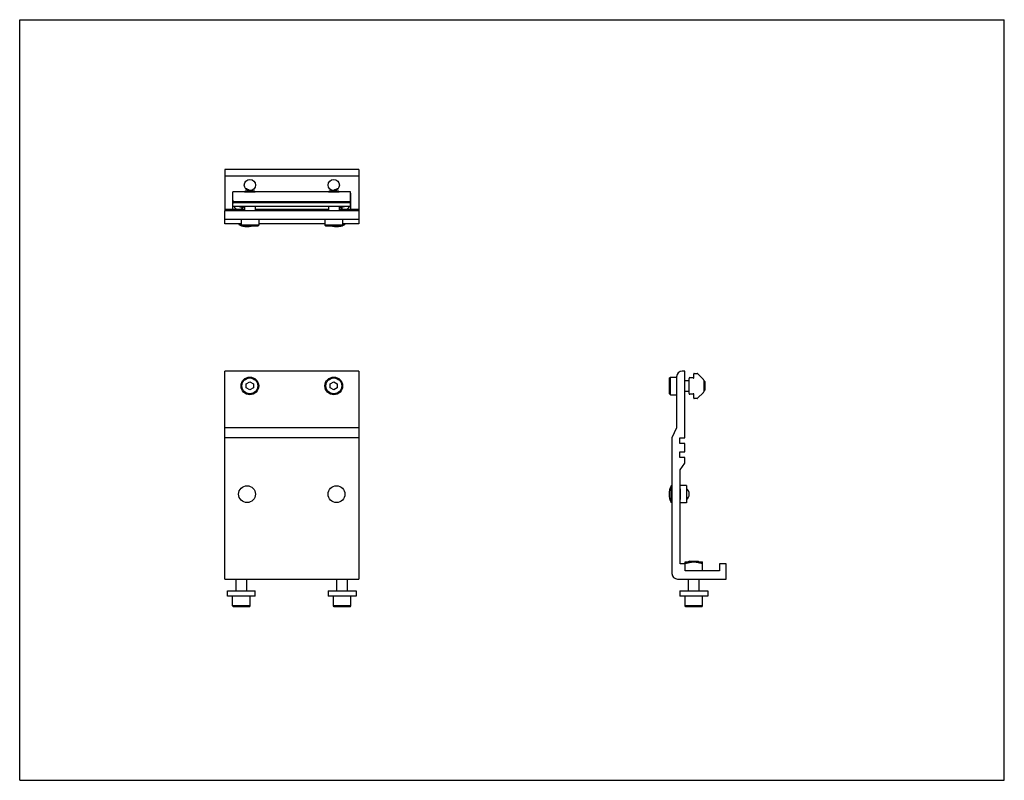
# Model space of a CAD drawing. Header units: inches. Extents: x 0 to 22, y 0 to 17.
import ezdxf

# ---------------------------------------------------------------- set-up
doc = ezdxf.new("R2010")
doc.units = ezdxf.units.IN
doc.header["$LTSCALE"] = 1.21
doc.header["$MEASUREMENT"] = 0
doc.layers.get('0').update_dxf_attribs({"linetype": 'CONTINUOUS'})
for name, color, linetype in [('208426_BL7', 7, 'CONTINUOUS'), ('240831_BL5', 7, 'CONTINUOUS'), ('300150M_300150M_BL9', 7, 'CONTINUOUS'), ('605279P_BL3', 7, 'CONTINUOUS'), ('605279P_BL4', 7, 'CONTINUOUS'), ('914_006_BL10', 7, 'CONTINUOUS'), ('914_006_BL11', 7, 'CONTINUOUS'), ('9206XXM_920620M_BL0', 7, 'CONTINUOUS'), ('9206XXM_920620M_BL1', 7, 'CONTINUOUS'), ('9506XXM_950616M_BL2', 7, 'CONTINUOUS'), ('9506XXM_950616M_BL6', 7, 'CONTINUOUS'), ('990603M_BL12', 7, 'CONTINUOUS'), ('990603M_BL8', 7, 'CONTINUOUS')]:
    doc.layers.add(name, color=color, linetype=linetype)

# ---------------------------------------------------------------- blocks, each defined once
blk = doc.blocks.new('9206XXM_920620M_BL0', base_point=(11.134, 8.349))
at = {"layer": '9206XXM_920620M_BL0', "color": 7, "linetype": 'CONTINUOUS'}
for p, q in [((14.964, 4.901), (14.944, 4.881)), ((14.964, 4.901), (15.161, 4.901)), ((15.161, 4.901), (15.181, 4.881)), ((7.087, 4.233), (7.087, 4.497)), ((7.323, 4.233), (7.323, 4.497)), ((14.944, 4.233), (14.944, 4.497)), ((15.181, 4.233), (15.181, 4.497)), ((7.008, 3.897), (7.008, 4.113)), ((7.402, 3.897), (7.402, 4.113)), ((14.866, 3.897), (14.866, 4.113)), ((15.259, 3.897), (15.259, 4.113)), ((7.402, 3.897), (7.008, 3.897)), ((7.028, 3.877), (7.008, 3.897)), ((7.382, 3.877), (7.028, 3.877)), ((7.382, 3.877), (7.402, 3.897)), ((15.259, 3.897), (14.866, 3.897)), ((14.885, 3.877), (14.866, 3.897)), ((15.24, 3.877), (14.885, 3.877)), ((15.24, 3.877), (15.259, 3.897))]:
    blk.add_line(p, q, dxfattribs=at)
blk.add_arc((7.205, 12.929), 0.118, 245.0682, 294.9562, dxfattribs=at)
blk = doc.blocks.new('9206XXM_920620M_BL1', base_point=(4.955, 8.349))
at = {"layer": '9206XXM_920620M_BL1', "color": 7, "linetype": 'CONTINUOUS'}
for p, q in [((4.837, 4.233), (4.837, 4.497)), ((5.073, 4.233), (5.073, 4.497)), ((4.758, 3.897), (4.758, 4.113)), ((5.152, 3.897), (5.152, 4.113)), ((5.152, 3.897), (4.758, 3.897)), ((4.778, 3.877), (4.758, 3.897)), ((5.132, 3.877), (4.778, 3.877)), ((5.132, 3.877), (5.152, 3.897))]:
    blk.add_line(p, q, dxfattribs=at)
blk.add_arc((4.955, 12.929), 0.118, 245.0644, 294.9503, dxfattribs=at)
blk = doc.blocks.new('9506XXM_950616M_BL2', base_point=(5.143, 10.896))
at = {"layer": '9506XXM_950616M_BL2', "color": 7, "linetype": 'CONTINUOUS'}
for p, q in [((5.044, 13.173), (5.025, 13.154)), ((5.025, 13.154), (5.025, 13.15)), ((5.025, 13.154), (5.261, 13.154)), ((5.044, 13.173), (5.241, 13.173)), ((5.241, 13.173), (5.261, 13.154)), ((5.261, 13.154), (5.261, 13.15)), ((5.025, 12.822), (5.025, 12.731)), ((5.261, 12.822), (5.261, 12.731)), ((4.946, 12.544), (4.946, 12.406)), ((5.34, 12.544), (5.34, 12.406)), ((4.946, 12.406), (4.966, 12.386)), ((5.34, 12.406), (4.946, 12.406)), ((5.32, 12.386), (4.966, 12.386)), ((5.34, 12.406), (5.32, 12.386)), ((5.064, 8.861), (5.143, 8.906)), ((5.064, 8.77), (5.064, 8.861)), ((5.143, 8.906), (5.221, 8.861)), ((5.221, 8.861), (5.221, 8.77)), ((5.143, 8.724), (5.064, 8.77)), ((5.221, 8.77), (5.143, 8.724))]:
    blk.add_line(p, q, dxfattribs=at)
for radius in [0.197, 0.177]:
    blk.add_circle((5.143, 8.815), radius, dxfattribs=at)
blk = doc.blocks.new('605279P_BL3', base_point=(11.134, 8.669))
at = {"layer": '605279P_BL3', "color": 7, "linetype": 'CONTINUOUS'}
for p, q in [((6.895, 4.233), (7.515, 4.233)), ((6.895, 4.233), (6.895, 4.113)), ((7.515, 4.233), (7.515, 4.113)), ((14.753, 4.233), (15.373, 4.233)), ((14.753, 4.233), (14.753, 4.113)), ((15.373, 4.233), (15.373, 4.113)), ((7.515, 4.113), (6.895, 4.113)), ((15.373, 4.113), (14.753, 4.113))]:
    blk.add_line(p, q, dxfattribs=at)
blk.add_arc((7.205, 12.929), 0.31, 107.0227, 126.1023, dxfattribs=at)
blk = doc.blocks.new('605279P_BL4', base_point=(4.955, 8.676))
at = {"layer": '605279P_BL4', "color": 7, "linetype": 'CONTINUOUS'}
for p, q in [((4.645, 4.233), (5.265, 4.233)), ((4.645, 4.113), (4.645, 4.233)), ((5.265, 4.113), (5.265, 4.233)), ((5.265, 4.113), (4.645, 4.113))]:
    blk.add_line(p, q, dxfattribs=at)
blk.add_arc((4.955, 12.929), 0.31, 53.8754, 73.0322, dxfattribs=at)
blk = doc.blocks.new('240831_BL5', base_point=(10.181, 9.073))
at = {"layer": '240831_BL5', "color": 7, "linetype": 'CONTINUOUS'}
for p, q in [((4.58, 13.649), (4.58, 12.762)), ((7.58, 13.649), (4.58, 13.649)), ((7.58, 13.649), (7.58, 12.762)), ((7.58, 13.501), (4.58, 13.501)), ((4.58, 12.44), (4.58, 12.731)), ((7.58, 12.731), (4.58, 12.731)), ((4.58, 12.544), (7.58, 12.544)), ((7.58, 12.731), (7.58, 12.44)), ((4.946, 12.44), (4.58, 12.44)), ((6.821, 12.44), (5.34, 12.44)), ((7.58, 12.44), (7.215, 12.44)), ((4.58, 4.497), (4.58, 9.145)), ((7.58, 9.145), (4.58, 9.145)), ((7.58, 9.145), (7.58, 4.497)), ((14.678, 9.02), (14.678, 7.875)), ((14.865, 9.145), (14.803, 9.145)), ((14.865, 7.652), (14.865, 9.145)), ((7.58, 7.875), (4.58, 7.875)), ((14.678, 7.875), (14.574, 7.652)), ((7.58, 7.652), (4.58, 7.652)), ((14.574, 7.652), (14.574, 4.622)), ((14.75, 7.527), (14.75, 7.652)), ((14.75, 7.652), (14.865, 7.652)), ((14.865, 7.527), (14.75, 7.527)), ((14.865, 7.34), (14.865, 7.527)), ((14.75, 7.215), (14.75, 7.34)), ((14.75, 7.34), (14.865, 7.34)), ((14.865, 7.215), (14.75, 7.215)), ((14.761, 6.942), (14.865, 7.09)), ((14.865, 7.09), (14.865, 7.215)), ((14.761, 4.84), (14.761, 6.942)), ((14.866, 4.84), (14.761, 4.84)), ((14.866, 4.684), (14.866, 4.84)), ((15.783, 4.84), (15.635, 4.84)), ((15.635, 4.84), (15.635, 4.684)), ((15.783, 4.497), (15.783, 4.84)), ((15.635, 4.684), (14.866, 4.684)), ((4.58, 4.497), (7.58, 4.497)), ((14.699, 4.497), (15.783, 4.497))]:
    blk.add_line(p, q, dxfattribs=at)
for centre in [(5.143, 13.304), (7.018, 13.304)]:
    blk.add_circle(centre, 0.125, dxfattribs=at)
for centre, start, end in [((14.803, 9.02), 90, 180), ((14.699, 4.622), 180, 270)]:
    blk.add_arc(centre, 0.125, start, end, dxfattribs=at)
blk = doc.blocks.new('9506XXM_950616M_BL6', base_point=(11.064, 10.896))
at = {"layer": '9506XXM_950616M_BL6', "color": 7, "linetype": 'CONTINUOUS'}
for p, q in [((6.919, 13.173), (6.9, 13.154)), ((6.9, 13.154), (7.136, 13.154)), ((6.9, 13.154), (6.9, 13.15)), ((6.919, 13.173), (7.116, 13.173)), ((7.116, 13.173), (7.136, 13.154)), ((7.136, 13.154), (7.136, 13.15)), ((6.9, 12.822), (6.9, 12.731)), ((7.136, 12.822), (7.136, 12.731)), ((6.821, 12.544), (6.821, 12.406)), ((7.215, 12.544), (7.215, 12.406)), ((7.215, 12.406), (6.821, 12.406)), ((6.821, 12.406), (6.841, 12.386)), ((7.195, 12.386), (6.841, 12.386)), ((7.215, 12.406), (7.195, 12.386)), ((6.939, 8.861), (7.018, 8.906)), ((6.939, 8.77), (6.939, 8.861)), ((7.018, 8.906), (7.096, 8.861)), ((7.096, 8.861), (7.096, 8.77)), ((14.52, 8.992), (14.54, 9.012)), ((14.52, 8.638), (14.52, 8.992)), ((14.54, 8.618), (14.54, 9.012)), ((14.54, 9.012), (14.678, 9.012)), ((14.865, 8.933), (14.956, 8.933)), ((15.284, 8.933), (15.288, 8.933)), ((15.288, 8.933), (15.288, 8.697)), ((15.307, 8.914), (15.288, 8.933)), ((15.307, 8.914), (15.307, 8.717)), ((7.018, 8.724), (6.939, 8.77)), ((7.096, 8.77), (7.018, 8.724)), ((14.52, 8.638), (14.54, 8.618)), ((14.54, 8.618), (14.678, 8.618)), ((14.865, 8.697), (14.956, 8.697)), ((15.284, 8.697), (15.288, 8.697)), ((15.307, 8.717), (15.288, 8.697))]:
    blk.add_line(p, q, dxfattribs=at)
for radius in [0.197, 0.177]:
    blk.add_circle((7.018, 8.815), radius, dxfattribs=at)
blk = doc.blocks.new('208426_BL7', base_point=(9.738, 9.48))
at = {"layer": '208426_BL7', "color": 7, "linetype": 'CONTINUOUS'}
for p, q in [((4.58, 12.762), (4.58, 12.731)), ((4.58, 12.762), (5.025, 12.762)), ((5.261, 12.762), (6.9, 12.762)), ((7.136, 12.762), (7.58, 12.762)), ((7.58, 12.762), (7.58, 12.731)), ((14.896, 6.592), (14.761, 6.592)), ((14.761, 6.513), (14.761, 6.277)), ((14.896, 6.592), (14.896, 6.198)), ((14.896, 6.198), (14.761, 6.198))]:
    blk.add_line(p, q, dxfattribs=at)
blk = doc.blocks.new('990603M_BL8', base_point=(4.882, 12.943))
at = {"layer": '990603M_BL8', "color": 7, "linetype": 'CONTINUOUS'}
for p, q in [((4.758, 13.125), (4.758, 12.762)), ((4.763, 13.125), (4.758, 13.125))]:
    blk.add_line(p, q, dxfattribs=at)
for radius, start, end in [(0.197, 168.0213, 191.9787), (0.197, 212.9387, 238.0852), (0.118, 245.0394, 294.9614)]:
    blk.add_arc((4.955, 12.929), radius, start, end, dxfattribs=at)
blk = doc.blocks.new('300150M_300150M_BL9', base_point=(10.023, 10.841))
at = {"layer": '300150M_300150M_BL9', "color": 7, "linetype": 'CONTINUOUS'}
for p, q in [((4.763, 12.822), (4.763, 13.15)), ((7.393, 13.15), (4.763, 13.15)), ((7.393, 12.822), (7.393, 13.15)), ((7.393, 12.927), (4.763, 12.927)), ((4.763, 12.912), (7.393, 12.912)), ((7.393, 12.822), (4.763, 12.822)), ((15.061, 8.993), (15.061, 9.085)), ((15.071, 9.095), (15.134, 9.095)), ((15.278, 8.96), (15.148, 9.089)), ((14.956, 8.647), (14.956, 8.98)), ((14.976, 9), (15.046, 9)), ((15.046, 9), (15.046, 8.993)), ((15.284, 8.946), (15.284, 8.681)), ((15.046, 8.627), (14.976, 8.627)), ((15.046, 8.635), (15.046, 8.627)), ((15.061, 8.542), (15.061, 8.635)), ((15.148, 8.538), (15.278, 8.667)), ((15.134, 8.532), (15.071, 8.532))]:
    blk.add_line(p, q, dxfattribs=at)
for centre, radius, start, end in [((15.071, 9.085), 0.01, 90, 180), ((15.134, 9.075), 0.02, 45, 90), ((14.976, 8.98), 0.02, 90, 180), ((15.053, 8.993), 0.0075, 180, 360), ((15.264, 8.946), 0.02, 0, 45), ((14.976, 8.647), 0.02, 180, 270), ((15.053, 8.635), 0.0075, 0, 180), ((15.264, 8.681), 0.02, 315, 360), ((15.071, 8.542), 0.01, 180, 270), ((15.134, 8.552), 0.02, 270, 315)]:
    blk.add_arc(centre, radius, start, end, dxfattribs=at)
blk = doc.blocks.new('914_006_BL10', base_point=(5.08, 9.512))
at = {"layer": '914_006_BL10', "color": 7, "linetype": 'CONTINUOUS'}
for p, q in [((4.951, 12.767), (4.951, 12.762)), ((4.951, 12.767), (5.025, 12.767)), ((4.893, 12.44), (4.893, 12.425)), ((4.946, 12.425), (4.893, 12.425))]:
    blk.add_line(p, q, dxfattribs=at)
blk.add_circle((5.08, 6.395), 0.188, dxfattribs=at)
for centre, radius, start, end in [((5.087, 12.645), 0.182, 109.9553, 138.2359), ((5.08, 12.749), 0.375, 240.0682, 250.6585), ((5.08, 12.749), 0.375, 255.691, 284.309)]:
    blk.add_arc(centre, radius, start, end, dxfattribs=at)
blk = doc.blocks.new('914_006_BL11', base_point=(10.927, 9.424))
at = {"layer": '914_006_BL11', "color": 7, "linetype": 'CONTINUOUS'}
for p, q in [((7.136, 12.767), (7.21, 12.767)), ((7.21, 12.767), (7.21, 12.762)), ((7.268, 12.425), (7.215, 12.425)), ((7.268, 12.44), (7.268, 12.425)), ((14.559, 6.208), (14.559, 6.583)), ((14.574, 6.583), (14.559, 6.583)), ((14.901, 6.525), (14.896, 6.525)), ((14.901, 6.525), (14.901, 6.266)), ((14.574, 6.208), (14.559, 6.208)), ((14.901, 6.266), (14.896, 6.266))]:
    blk.add_line(p, q, dxfattribs=at)
blk.add_circle((7.08, 6.395), 0.188, dxfattribs=at)
for centre, radius, start, end in [((7.074, 12.645), 0.182, 41.7641, 70.0447), ((7.08, 12.749), 0.375, 255.7038, 284.315), ((7.08, 12.749), 0.375, 289.3241, 300.0004), ((14.883, 6.395), 0.375, 149.9999, 210.0001), ((14.779, 6.389), 0.182, 2.0645, 48.2359), ((14.779, 6.402), 0.182, 311.7641, 357.9355)]:
    blk.add_arc(centre, radius, start, end, dxfattribs=at)
blk = doc.blocks.new('990603M_BL12', base_point=(11.207, 8.905))
at = {"layer": '990603M_BL12', "color": 7, "linetype": 'CONTINUOUS'}
for p, q in [((7.402, 13.125), (7.393, 13.125)), ((7.402, 12.762), (7.402, 13.125)), ((14.866, 4.881), (15.259, 4.881)), ((14.866, 4.84), (14.866, 4.881)), ((15.259, 4.684), (15.259, 4.881))]:
    blk.add_line(p, q, dxfattribs=at)
for radius, start, end in [(0.197, 342.3524, 17.6476), (0.118, 245.0394, 294.9614), (0.197, 301.9148, 327.0613)]:
    blk.add_arc((7.205, 12.929), radius, start, end, dxfattribs=at)
for points, knots in [([(14.866, 4.843), (14.874, 4.846), (14.89, 4.851), (14.914, 4.858), (14.934, 4.863), (14.95, 4.867), (14.967, 4.871), (14.987, 4.875), (15.012, 4.878), (15.037, 4.881), (15.054, 4.881), (15.063, 4.881)], [0, 0, 0, 0, 0.125, 0.250001, 0.375001, 0.437504, 0.500007, 0.625006, 0.750006, 0.875003, 1, 1, 1, 1]), ([(15.063, 4.881), (15.071, 4.881), (15.088, 4.881), (15.113, 4.878), (15.138, 4.875), (15.158, 4.871), (15.175, 4.867), (15.191, 4.863), (15.211, 4.858), (15.235, 4.851), (15.251, 4.846), (15.259, 4.843)], [0, 0, 0, 0, 0.124997, 0.249995, 0.374994, 0.499993, 0.562496, 0.624999, 0.749999, 0.875, 1, 1, 1, 1])]:
    blk.add_open_spline(points, degree=3, knots=knots, dxfattribs=at)

msp = doc.modelspace()

# ---------------------------------------------------------------- linework, layer by layer
at = {"color": 7, "linetype": 'CONTINUOUS'}
for p, q in [((0, 0), (0, 17)), ((0, 17), (22, 17)), ((22, 0), (22, 17)), ((0, 0), (22, 0))]:
    msp.add_line(p, q, dxfattribs=at)

# ---------------------------------------------------------------- block references
at = {"layer": '208426_BL7'}
msp.add_blockref('208426_BL7', (9.738, 9.48), dxfattribs=at)
at = {"layer": '240831_BL5'}
msp.add_blockref('240831_BL5', (10.181, 9.073), dxfattribs=at)
at = {"layer": '300150M_300150M_BL9'}
msp.add_blockref('300150M_300150M_BL9', (10.023, 10.841), dxfattribs=at)
at = {"layer": '605279P_BL3'}
msp.add_blockref('605279P_BL3', (11.134, 8.669), dxfattribs=at)
at = {"layer": '605279P_BL4'}
msp.add_blockref('605279P_BL4', (4.955, 8.676), dxfattribs=at)
at = {"layer": '914_006_BL10'}
msp.add_blockref('914_006_BL10', (5.08, 9.512), dxfattribs=at)
at = {"layer": '914_006_BL11'}
msp.add_blockref('914_006_BL11', (10.927, 9.424), dxfattribs=at)
at = {"layer": '9206XXM_920620M_BL0'}
msp.add_blockref('9206XXM_920620M_BL0', (11.134, 8.349), dxfattribs=at)
at = {"layer": '9206XXM_920620M_BL1'}
msp.add_blockref('9206XXM_920620M_BL1', (4.955, 8.349), dxfattribs=at)
at = {"layer": '9506XXM_950616M_BL2'}
msp.add_blockref('9506XXM_950616M_BL2', (5.143, 10.896), dxfattribs=at)
at = {"layer": '9506XXM_950616M_BL6'}
msp.add_blockref('9506XXM_950616M_BL6', (11.064, 10.896), dxfattribs=at)
at = {"layer": '990603M_BL12'}
msp.add_blockref('990603M_BL12', (11.207, 8.905), dxfattribs=at)
at = {"layer": '990603M_BL8'}
msp.add_blockref('990603M_BL8', (4.882, 12.943), dxfattribs=at)

doc.saveas('drawing.dxf')
